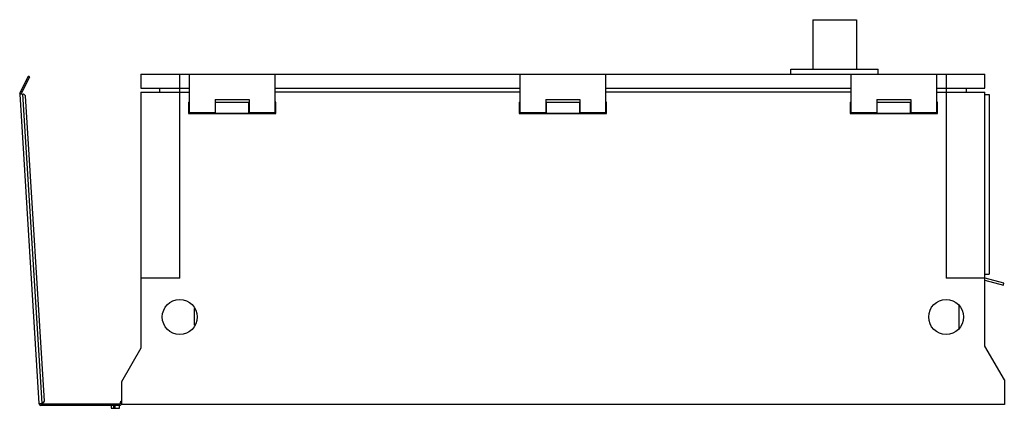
# Model space of a CAD drawing. Header units: millimetres. Extents: x 149 to 1164, y 706 to 1106.
import ezdxf

# ---------------------------------------------------------------- set-up
doc = ezdxf.new("R2010")
doc.units = ezdxf.units.MM
doc.header["$LTSCALE"] = 117.763307
doc.layers.get('0').update_dxf_attribs({"linetype": 'CONTINUOUS'})

msp = doc.modelspace()

# ---------------------------------------------------------------- linework, layer by layer
at = {"color": 7, "linetype": 'Continuous'}
for p, q in [((966.4, 1105.5), (1011.4, 1105.5)), ((966.4, 1105.5), (966.4, 1054.5)), ((1011.4, 1105.5), (1011.4, 1054.5)), ((149.1, 1030), (157.9, 1047.5)), ((150.5, 1029.3), (159.2, 1046.8)), ((159.2, 1046.8), (157.9, 1047.5)), ((273.9, 1049.5), (273.9, 1035)), ((273.9, 1049.5), (1143.9, 1049.5)), ((313.9, 839.5), (313.9, 1049.5)), ((323.9, 1009.5), (323.9, 1049.5)), ((411.9, 1049.5), (411.9, 1009.5)), ((664.9, 1009.5), (664.9, 1049.5)), ((752.9, 1049.5), (752.9, 1009.5)), ((943.9, 1054.5), (1033.9, 1054.5)), ((943.9, 1049.5), (943.9, 1054.5)), ((1005.9, 1009.5), (1005.9, 1049.5)), ((1033.9, 1049.5), (1033.9, 1054.5)), ((1093.9, 1049.5), (1093.9, 1009.5)), ((1103.9, 1049.5), (1103.9, 839.5)), ((1143.9, 1035), (1143.9, 1049.5)), ((157, 1042.4), (155.6, 1043)), ((148.9, 1029), (152.9, 1029.2)), ((148.9, 1029), (168.8, 710.4)), ((150.5, 1029.3), (149.1, 1030)), ((151.3, 1031.1), (150, 1031.8)), ((151.9, 1029.2), (171.7, 710.6)), ((155, 1027.3), (152.9, 1029.2)), ((174.6, 712.8), (155, 1027.3)), ((273.9, 1035), (323.9, 1035)), ((273.9, 1031), (273.9, 767.5)), ((273.9, 1031), (323.9, 1031)), ((292.9, 1035), (292.9, 1031)), ((411.9, 1035), (664.9, 1035)), ((664.9, 1031), (411.9, 1031)), ((752.9, 1035), (1005.9, 1035)), ((1005.9, 1031), (752.9, 1031)), ((1093.9, 1035), (1143.9, 1035)), ((1093.9, 1031), (1143.9, 1031)), ((1124.9, 1031), (1124.9, 1035)), ((1143.9, 769.5), (1143.9, 1031)), ((1143.9, 1028.5), (1148.4, 1028.5)), ((1148.4, 1028.5), (1148.4, 843.5)), ((322.9, 1020.8), (322.9, 1009.1)), ((322.9, 1020.8), (323.9, 1020.8)), ((350.4, 1023.5), (350.4, 1009.5)), ((350.4, 1023.5), (385.4, 1023.5)), ((350.4, 1020.8), (385.4, 1020.8)), ((350.9, 1009.2), (350.9, 1020.8)), ((384.9, 1020.8), (384.9, 1009.2)), ((385.4, 1023.5), (385.4, 1009.5)), ((412.9, 1020.8), (411.9, 1020.8)), ((412.9, 1009.1), (412.9, 1020.8)), ((663.9, 1020.8), (663.9, 1009.1)), ((663.9, 1020.8), (664.9, 1020.8)), ((691.4, 1023.5), (691.4, 1009.5)), ((691.4, 1023.5), (726.4, 1023.5)), ((691.4, 1020.8), (726.4, 1020.8)), ((691.9, 1009.2), (691.9, 1020.8)), ((725.9, 1020.8), (725.9, 1009.2)), ((726.4, 1023.5), (726.4, 1009.5)), ((753.9, 1020.8), (752.9, 1020.8)), ((753.9, 1009.1), (753.9, 1020.8)), ((1004.9, 1020.8), (1005.9, 1020.8)), ((1004.9, 1020.8), (1004.9, 1009.1)), ((1032.4, 1023.5), (1067.4, 1023.5)), ((1032.4, 1023.5), (1032.4, 1009.5)), ((1032.4, 1020.8), (1067.4, 1020.8)), ((1032.9, 1009.2), (1032.9, 1020.8)), ((1066.9, 1020.8), (1066.9, 1009.2)), ((1067.4, 1023.5), (1067.4, 1009.5)), ((1094.9, 1020.8), (1093.9, 1020.8)), ((1094.9, 1009.1), (1094.9, 1020.8)), ((322.9, 1009.1), (412.9, 1009.1)), ((350.4, 1009.5), (323.9, 1009.5)), ((350.9, 1009.2), (384.9, 1009.2)), ((411.9, 1009.5), (385.4, 1009.5)), ((663.9, 1009.1), (753.9, 1009.1)), ((691.4, 1009.5), (664.9, 1009.5)), ((691.9, 1009.2), (725.9, 1009.2)), ((752.9, 1009.5), (726.4, 1009.5)), ((1004.9, 1009.1), (1094.9, 1009.1)), ((1032.4, 1009.5), (1005.9, 1009.5)), ((1032.9, 1009.2), (1066.9, 1009.2)), ((1093.9, 1009.5), (1067.4, 1009.5)), ((1143.9, 843.5), (1148.4, 843.5)), ((313.9, 839.5), (273.9, 839.5)), ((1144.1, 839.5), (1103.9, 839.5)), ((1143.9, 837.5), (1162.9, 832.4)), ((1163.5, 834.3), (1144.1, 839.5)), ((1162.9, 832.4), (1163.5, 834.3)), ((328.9, 808.1), (328.9, 790.9)), ((1116.9, 811.2), (1116.9, 787.8)), ((273.9, 767.5), (253.9, 732.9)), ((1163.9, 734.9), (1143.9, 769.5)), ((253.9, 732.9), (253.9, 709.5)), ((1163.9, 734.9), (1163.9, 709.5)), ((168.8, 710.4), (172.7, 710.6)), ((172.7, 710.6), (174.6, 712.8)), ((252.4, 711), (252.4, 710.5)), ((170.7, 710), (170.7, 708.5)), ((170.7, 710), (251.9, 710)), ((251.9, 708.5), (170.7, 708.5)), ((172.7, 710), (172.7, 708.5)), ((243.3, 708.5), (243.3, 705.5)), ((243.3, 705.5), (251.9, 705.5)), ((245.9, 705.5), (245.9, 708.5)), ((246.9, 710), (246.9, 705.5)), ((251.9, 705.5), (251.9, 710)), ((1163.9, 709.5), (253.9, 709.5))]:
    msp.add_line(p, q, dxfattribs=at)
for centre in [(313.9, 799.5), (1103.9, 799.5)]:
    msp.add_circle(centre, 18, dxfattribs=at)
for centre, radius, start, end in [((150.9, 1029.1), 2, 153.4349, 183.5652), ((150.9, 1029.1), 0.5, 153.4349, 183.5652), ((251.9, 710.5), 2, 270, 360), ((251.9, 710.5), 0.5, 270, 360), ((254.4, 711), 2, 106.2304, 180), ((170.7, 710.5), 2, 183.5652, 270), ((170.7, 710.5), 0.5, 183.5652, 270)]:
    msp.add_arc(centre, radius, start, end, dxfattribs=at)

doc.saveas('drawing.dxf')
